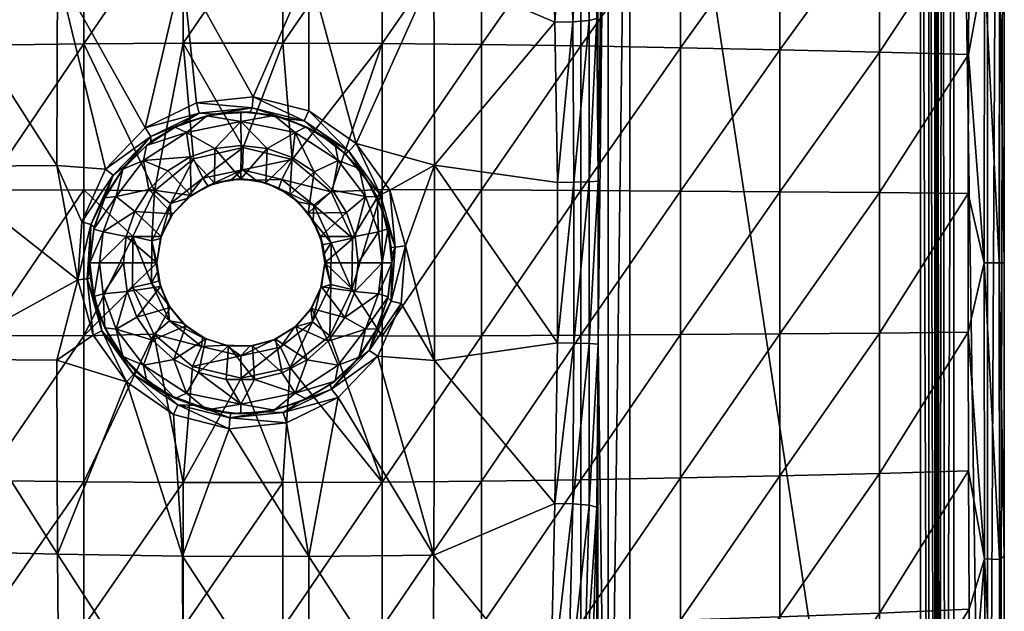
# Model space of a CAD drawing. Header units: inches. Extents: x -455 to 0, y -662 to 38.
# Tile 3 of 5: x -293 to 0, y -416 to -239. Entities that reach past the tile are written whole.
import ezdxf

# ---------------------------------------------------------------- set-up
doc = ezdxf.new("R2010")
doc.units = ezdxf.units.IN
doc.header["$MEASUREMENT"] = 0
doc.layers.add('Layer 1', color=7, linetype='Continuous')

# ---------------------------------------------------------------- blocks, each defined once
blk = doc.blocks.new('Tsunami 70')
at = {"color": 9, "true_color": 0xc0c0c0}
mesh = blk.add_polyface(dxfattribs=at)
corners = [(0, -137.41, -26.26), (0, 33.19, -126.67), (0, -224.3, -36.24), (0, -311.84, -39.59), (-9.96, -126.6, -17.36), (-37.22, -165.95, -33.97), (-37.22, -124.86, -26.57), (-10.29, -167.47, -23.44), (-37.22, -207.39, -39.54), (-126.14, -120.68, -52.31), (-96.5, -81.27, -32.12), (-96.5, -121.9, -44.84), (-126.14, -80.05, -38.15), (-96.5, -41.55, -16.99), (-37.22, -84.2, -17.36), (-37.22, -44.06, -6.38), (-9, -45.58, -0.89), (-9.54, -85.94, -9.81), (-66.86, -42.75, -11.94), (-66.86, -82.67, -25.09), (-66.86, -123.32, -36.14), (-66.86, -164.57, -45.03), (-96.5, -163.31, -55.09), (-126.14, -162.21, -63.72), (-66.86, -206.3, -51.73), (-96.5, -205.31, -62.82), (-5.5, -135.76, -18.7), (-4.82, -49.08, -2.06), (-1.38, -135.32, -21.56), (-1.2, -48.42, -4.91), (0, -51.42, -9.79), (-5.9, -223.51, -28.83), (-1.47, -223.29, -31.68)]
mesh.append_faces([[corners[k] for k in face] for face in [(0, 1, 2), (1, 3, 2), (4, 5, 6), (7, 8, 5), (9, 10, 11), (10, 12, 13), (14, 15, 16), (14, 16, 17), (6, 14, 17), (18, 15, 19), (19, 15, 14), (6, 17, 4), (10, 18, 19), (19, 14, 20), (10, 19, 11), (20, 14, 6), (5, 4, 7), (11, 19, 20), (6, 21, 20), (22, 11, 20), (21, 6, 5), (23, 11, 22), (22, 20, 21), (21, 5, 24), (25, 22, 21), (26, 27, 28), (17, 16, 27), (0, 2, 28), (26, 7, 4), (4, 17, 26), (29, 30, 28), (17, 27, 26), (0, 28, 30), (29, 28, 27), (7, 26, 31), (28, 32, 26)]], dxfattribs={"color": 9})
mesh = blk.add_polyface(dxfattribs=at)
corners = [(-5, -656.81, -131.67), (-5, 33.19, -131.67), (-15, 18.19, -131.67), (0, -311.84, -39.59), (0, 33.19, -126.67), (0, -656.81, -126.67), (-37.22, -249.06, -43.26), (-10.66, -249.75, -31.08), (-37.22, -290.88, -45.12), (-37.22, -332.74, -45.12), (-10.73, -291.11, -32.62), (-37.22, -207.39, -39.54), (-10.51, -208.53, -28.02), (-10.29, -167.47, -23.44), (-66.86, -206.3, -51.73), (-37.22, -165.95, -33.97), (-66.86, -248.37, -56.21), (-96.5, -247.73, -68), (-66.86, -290.64, -58.46), (-96.5, -290.42, -70.59), (-66.86, -332.98, -58.46), (-6.02, -311.84, -32.23), (-10.73, -332.49, -32.63), (-5.9, -223.51, -28.83), (-5.5, -135.76, -18.7), (-1.47, -223.29, -31.68), (0, -224.3, -36.24), (-1.51, -311.84, -35.08), (-1.38, -135.32, -21.56), (-20, 18.19, -126.67), (-20, 18.19, -121.67), (-20, -641.81, -126.67), (-25, 13.19, -116.67), (-111.61, -66.81, -116.67), (-25, -636.81, -116.67), (-17.52, -644.28, -130.99), (-18.54, 18.19, -130.21), (-19.33, -642.48, -129.17), (-20.67, 17.52, -119.17), (-20, -641.81, -121.67), (-22.48, -639.33, -117.35), (-22.48, 15.72, -117.35), (-20.67, -641.14, -119.17), (-1.46, 33.19, -130.21), (-1.46, -656.81, -130.21)]
mesh.append_faces([[corners[k] for k in face] for face in [(0, 1, 2), (3, 4, 5), (6, 7, 8), (9, 8, 10), (11, 12, 6), (11, 13, 12), (14, 15, 11), (6, 12, 7), (11, 16, 14), (16, 11, 6), (8, 7, 10), (17, 14, 16), (6, 18, 16), (18, 6, 8), (19, 16, 18), (8, 20, 18), (21, 22, 10), (23, 24, 25), (26, 3, 25), (23, 7, 12), (27, 21, 23), (23, 12, 13), (10, 7, 21), (25, 28, 26), (7, 23, 21), (27, 25, 3), (25, 27, 23), (29, 30, 31), (32, 33, 34), (35, 2, 36), (29, 37, 36), (30, 38, 39), (32, 40, 41), (41, 42, 38), (43, 44, 4), (1, 0, 43)]], dxfattribs={"color": 9})
mesh = blk.add_polyface(dxfattribs=at)
corners = [(-15, -646.81, -131.67), (-5, -656.81, -131.67), (-15, 18.19, -131.67), (-10.51, -414.98, -28.04), (-37.22, -457.66, -33.97), (-37.22, -416.23, -39.54), (-37.22, -332.74, -45.12), (-10.73, -332.49, -32.63), (-37.22, -374.56, -43.26), (-10.73, -291.11, -32.62), (-66.86, -332.98, -58.46), (-37.22, -290.88, -45.12), (-10.66, -373.76, -31.1), (-66.86, -375.25, -56.21), (-66.86, -417.32, -51.73), (-10.28, -456.09, -23.46), (-66.86, -459.04, -45.03), (-96.5, -460.31, -55.09), (0, -399.23, -36.25), (-1.51, -311.84, -35.08), (0, -311.84, -39.59), (-6.02, -311.84, -32.23), (-1.47, -400.24, -31.69), (-5.9, -400.02, -28.84), (-1.38, -488.35, -21.56), (0, -486.28, -26.25), (-5.5, -487.9, -18.69), (-20, 18.19, -121.67), (-20, -641.81, -121.67), (-20, -641.81, -126.67), (-17.52, -644.28, -130.99), (-18.54, 18.19, -130.21), (-19.33, -642.48, -129.17), (-20, 18.19, -126.67), (-22.48, -639.33, -117.35), (-20.67, -641.14, -119.17), (-22.48, 15.72, -117.35), (-25, -636.81, -116.67), (-25, 13.19, -116.67), (-20.67, 17.52, -119.17), (0, 33.19, -126.67), (-1.46, -656.81, -130.21), (0, -656.81, -126.67), (-1.46, 33.19, -130.21)]
mesh.append_faces([[corners[k] for k in face] for face in [(0, 1, 2), (3, 4, 5), (6, 7, 8), (6, 9, 7), (10, 11, 6), (8, 7, 12), (5, 8, 12), (10, 6, 13), (13, 6, 8), (5, 12, 3), (8, 14, 13), (14, 8, 5), (4, 3, 15), (16, 14, 5), (16, 5, 4), (17, 14, 16), (18, 19, 20), (21, 22, 23), (23, 15, 3), (23, 3, 12), (21, 19, 22), (22, 24, 23), (12, 7, 23), (23, 7, 21), (22, 18, 25), (18, 22, 19), (15, 23, 26), (27, 28, 29), (30, 0, 2), (30, 31, 32), (29, 32, 33), (34, 35, 36), (37, 34, 38), (35, 28, 39), (40, 41, 42), (41, 43, 1)]], dxfattribs={"color": 9})
mesh = blk.add_polyface(dxfattribs=at)
corners = [(-126.14, -80.05, -38.15), (-155.77, -79.09, -42.87), (-126.14, -40.52, -21.33), (-126.14, -120.68, -52.31), (-96.5, -81.27, -32.12), (-126.14, -162.21, -63.72), (-155.77, -161.34, -70.48), (-155.77, -119.71, -58.15), (-96.5, -121.9, -44.84), (-96.5, -163.31, -55.09), (-126.14, -204.45, -72.34), (-128.9, -66.81, -66.19), (-123.15, -57.94, -108.41), (-131.01, -59.22, -65.15), (-121.46, -66.81, -108.41), (-125.5, -122.91, -85.48), (-123.02, -180.62, -99.56), (-121.46, -239.05, -108.41), (-111.61, -66.81, -116.67), (-119.93, -56.88, -114.33), (-118.04, -66.81, -114.33), (-113.95, -54.52, -116.67), (-120.99, -287.51, -110.08), (-125.25, -181.61, -94.89), (-130, -182.37, -91.87), (-127.64, -124.31, -80.99), (-132.22, -125.41, -78.05), (-131.18, -68.73, -61.75), (-137.37, -125.76, -77.84), (-135.25, -182.57, -91.78), (-134.98, -69.98, -59.28), (-140.28, -70.55, -58.78), (-132.43, -61.58, -60.4), (-136.43, -64.93, -57.48), (-140.41, -60.64, -56.49), (-137.78, -55.71, -59.46), (-141.22, -67.6, -57.72)]
mesh.append_faces([[corners[k] for k in face] for face in [(0, 1, 2), (3, 0, 4), (3, 5, 6), (7, 0, 3), (5, 3, 8), (5, 9, 10), (11, 12, 13), (14, 12, 11), (14, 15, 16), (14, 16, 17), (14, 11, 15), (18, 19, 20), (12, 14, 20), (12, 20, 19), (21, 19, 18), (20, 14, 22), (15, 23, 16), (24, 25, 26), (25, 11, 27), (26, 28, 29), (28, 30, 31), (11, 25, 15), (30, 26, 27), (24, 26, 29), (15, 25, 23), (23, 25, 24), (28, 26, 30), (26, 25, 27), (32, 33, 27), (33, 30, 27), (13, 32, 11), (32, 27, 11), (34, 32, 35), (30, 33, 36), (35, 32, 13), (34, 33, 32)]], dxfattribs={"color": 9})
mesh = blk.add_polyface(dxfattribs=at)
corners = [(-169.79, -282.69, -112.07), (-133.12, -287.85, -103.89), (-133.92, -240.13, -100.55), (-133.12, -335.69, -103.89), (-126.14, -247.19, -78.1), (-96.5, -205.31, -62.82), (-96.5, -247.73, -68), (-155.77, -290.08, -89.14), (-126.14, -290.23, -80.99), (-155.77, -333.53, -89.14), (-126.14, -204.45, -72.34), (-155.77, -203.76, -79.78), (-126.14, -162.21, -63.72), (-96.5, -163.31, -55.09), (-66.86, -164.57, -45.03), (-66.86, -206.3, -51.73), (-96.5, -290.42, -70.59), (-126.14, -333.38, -80.99), (-155.77, -246.75, -86.01), (-66.86, -248.37, -56.21), (-66.86, -290.64, -58.46), (-96.5, -333.19, -70.59), (-120.99, -287.51, -110.08), (-120.99, -336.01, -110.08), (-118.04, -66.81, -114.33), (-118.04, -556.81, -114.33), (-111.61, -66.81, -116.67), (-121.46, -66.81, -108.41), (-121.46, -239.05, -108.41), (-123.74, -239.61, -103.63), (-128.29, -287.81, -103.74), (-123.71, -287.67, -106.08), (-128.6, -240.03, -100.57), (-123.71, -335.86, -106.08), (-128.29, -335.73, -103.74), (-123.02, -180.62, -99.56), (-125.25, -181.61, -94.89), (-130, -182.37, -91.87), (-135.25, -182.57, -91.78)]
mesh.append_faces([[corners[k] for k in face] for face in [(0, 1, 2), (3, 1, 0), (4, 5, 6), (7, 8, 9), (10, 11, 12), (10, 13, 5), (5, 14, 15), (8, 4, 6), (5, 15, 6), (4, 10, 5), (8, 16, 17), (18, 10, 4), (16, 6, 19), (18, 11, 10), (8, 6, 16), (7, 4, 8), (20, 21, 16), (7, 18, 4), (22, 23, 24), (24, 25, 26), (27, 28, 22), (29, 30, 31), (29, 32, 30), (32, 1, 30), (29, 31, 28), (1, 32, 2), (28, 31, 22), (22, 31, 33), (30, 1, 3), (31, 30, 34), (35, 36, 29), (32, 37, 2), (36, 37, 32), (35, 29, 28), (2, 37, 38), (36, 32, 29)]], dxfattribs={"color": 9})
mesh = blk.add_polyface(dxfattribs=at)
corners = [(-96.5, -333.19, -70.59), (-126.14, -333.38, -80.99), (-96.5, -290.42, -70.59), (-96.5, -375.88, -68), (-96.5, -418.31, -62.82), (-126.14, -419.17, -72.34), (-126.14, -376.43, -78.1), (-66.86, -332.98, -58.46), (-155.77, -333.53, -89.14), (-126.14, -290.23, -80.99), (-66.86, -290.64, -58.46), (-155.77, -376.87, -86.01), (-66.86, -375.25, -56.21), (-155.77, -419.86, -79.78), (-126.14, -461.41, -63.72), (-96.5, -460.31, -55.09), (-66.86, -417.32, -51.73), (-155.77, -462.28, -70.48), (-111.61, -66.81, -116.67), (-111.61, -556.81, -116.67), (-25, -636.81, -116.67), (-121.46, -384.56, -108.41), (-121.46, -556.81, -108.41), (-120.99, -336.01, -110.08), (-118.04, -556.81, -114.33), (-118.04, -66.81, -114.33), (-125.26, -442.33, -94.83), (-123.74, -384.01, -103.63), (-135.26, -441.35, -91.72), (-128.6, -383.59, -100.57), (-133.92, -383.49, -100.55), (-123.03, -443.31, -99.49), (-130.01, -441.57, -91.81), (-128.29, -287.81, -103.74), (-133.12, -335.69, -103.89), (-128.29, -335.73, -103.74), (-123.71, -335.86, -106.08), (-120.99, -287.51, -110.08), (-123.71, -287.67, -106.08)]
mesh.append_faces([[corners[k] for k in face] for face in [(0, 1, 2), (3, 4, 5), (6, 1, 0), (7, 3, 0), (6, 3, 5), (8, 9, 1), (0, 10, 7), (0, 3, 6), (1, 6, 11), (3, 7, 12), (5, 13, 6), (3, 12, 4), (14, 4, 15), (4, 12, 16), (17, 5, 14), (4, 16, 15), (5, 4, 14), (18, 19, 20), (21, 22, 23), (18, 24, 19), (23, 24, 25), (26, 21, 27), (28, 29, 30), (21, 26, 31), (32, 27, 29), (28, 32, 29), (32, 26, 27), (33, 34, 35), (29, 35, 30), (27, 36, 29), (27, 21, 23), (27, 23, 36), (37, 36, 23), (35, 34, 30), (36, 35, 29), (36, 38, 35)]], dxfattribs={"color": 9})
mesh = blk.add_polyface(dxfattribs=at)
corners = [(-264.62, -292.01, -128.74), (-256.51, -281.34, -128.74), (-262.64, -283.91, -121.67), (-254.94, -289.91, -131.67), (-261.91, -282.84, -116.2), (-267.69, -291.58, -115.32), (-255.57, -276.81, -121.67), (-268, -292.46, -121.67), (-354.82, -227.14, -77.05), (-318.73, -225.91, -91.28), (-354.14, -171.26, -69.18), (-244.87, -224.4, -108.86), (-281.64, -167.91, -91.64), (-282.1, -224.96, -102.21), (-318.13, -169.36, -81.9), (-282.33, -282.77, -107.51), (-319.02, -283.1, -95.99), (-256, -271.61, -112.38), (-267.85, -283.93, -110.9), (-274.84, -299.62, -109.89), (-274.28, -203.53, -79.82), (-303.89, -204.15, -71.78), (-274.28, -161.04, -70.49), (-333.51, -204.98, -61.26), (-303.89, -161.84, -63.19), (-244.66, -160.57, -75.1), (-333.51, -162.89, -53.65), (-303.89, -290.17, -80.41), (-274.28, -246.6, -86.06), (-274.28, -290.03, -89.19), (-244.66, -203.16, -84.89), (-303.89, -247, -77.53), (-333.51, -247.53, -66.37), (-253.25, -290.33, -93.51), (-333.51, -290.35, -68.92), (-254.33, -274.18, -114.05), (-265.53, -285.67, -112.63)]
mesh.append_faces([[corners[k] for k in face] for face in [(0, 1, 2), (1, 0, 3), (4, 5, 2), (2, 6, 4), (2, 5, 7), (8, 9, 10), (11, 12, 13), (13, 14, 9), (15, 9, 16), (17, 11, 13), (14, 10, 9), (13, 18, 17), (19, 18, 15), (13, 12, 14), (18, 13, 15), (9, 8, 16), (15, 13, 9), (20, 21, 22), (21, 23, 24), (20, 22, 25), (24, 22, 21), (24, 23, 26), (27, 28, 29), (30, 28, 20), (21, 31, 32), (20, 31, 21), (21, 32, 23), (28, 31, 20), (33, 29, 28), (31, 27, 34), (31, 28, 27), (32, 31, 34), (35, 18, 36), (36, 4, 35), (35, 17, 18), (4, 36, 5)]], dxfattribs={"color": 9})
mesh = blk.add_polyface(dxfattribs=at)
corners = [(-190.38, -292.01, -128.74), (-192.27, -283.66, -121.67), (-198.49, -281.34, -128.74), (-199.42, -276.55, -121.67), (-186.46, -302.57, -128.74), (-186.89, -292.17, -121.67), (-200.18, -290.15, -131.67), (-196.02, -296.78, -131.67), (-189.71, -287.43, -119.51), (-196.33, -279.35, -119.79), (-185.07, -296.85, -119.24), (-204.8, -272.98, -120.01), (-193.13, -276.22, -114.8), (-183.13, -290.19, -114.38), (-169.79, -282.69, -112.07), (-169.95, -224.72, -106.53), (-207.28, -166.93, -98.82), (-207.21, -224.32, -110.29), (-178.47, -306.78, -114.12), (-133.92, -240.13, -100.55), (-135.25, -182.57, -91.78), (-170.27, -167.54, -95.49), (-207.41, -297.02, -131.67), (-155.77, -203.76, -79.78), (-155.77, -246.75, -86.01), (-185.4, -246.45, -91.21), (-185.4, -203.29, -84.67), (-155.77, -161.34, -70.48), (-215.03, -246.32, -93.18), (-185.4, -289.98, -94.49), (-200.55, -290.69, -96.01), (-155.77, -290.08, -89.14), (-212.16, -280.98, -96.07), (-194.24, -304.45, -95.84), (-195.33, -278.54, -116.43), (-185.91, -291.58, -116.04), (-207.26, -266.55, -115.04)]
mesh.append_faces([[corners[k] for k in face] for face in [(0, 1, 2), (3, 2, 1), (0, 4, 5), (2, 6, 0), (7, 0, 6), (0, 5, 1), (8, 9, 1), (5, 8, 1), (8, 5, 10), (1, 9, 3), (3, 9, 11), (12, 13, 14), (15, 16, 17), (14, 15, 12), (18, 14, 13), (12, 15, 17), (15, 19, 20), (21, 15, 20), (15, 14, 19), (22, 7, 6), (23, 24, 25), (26, 27, 23), (25, 28, 26), (25, 29, 30), (25, 26, 23), (31, 29, 24), (25, 30, 32), (29, 25, 24), (29, 33, 30), (9, 34, 11), (12, 34, 35), (8, 35, 34), (12, 35, 13), (10, 35, 8), (34, 12, 36), (34, 9, 8)]], dxfattribs={"color": 9})
mesh = blk.add_polyface(dxfattribs=at)
corners = [(-227.5, -269.74, -128.74), (-237.6, -268, -121.67), (-243.68, -272.97, -128.74), (-227.5, -266.81, -121.67), (-211.32, -272.97, -128.74), (-217.57, -267.94, -121.67), (-247.11, -271.42, -121.67), (-245.16, -270.42, -118.28), (-235.21, -267.5, -119.12), (-224.71, -266.91, -119.73), (-214.32, -268.8, -120), (-208.05, -271.25, -121.67), (-193.13, -276.22, -114.8), (-207.21, -224.32, -110.29), (-207.26, -266.55, -115.04), (-244.87, -224.4, -108.86), (-223.79, -262.35, -114.77), (-244.64, -167.05, -97.55), (-240.7, -264.12, -113.82), (-256, -271.61, -112.38), (-244.66, -246.37, -91.45), (-215.03, -203.08, -86.53), (-215.03, -246.32, -93.18), (-185.4, -246.45, -91.21), (-212.16, -280.98, -96.07), (-185.4, -203.29, -84.67), (-226.85, -277.41, -95.67), (-274.28, -246.6, -86.06), (-253.25, -290.33, -93.51), (-244.66, -203.16, -84.89), (-241.56, -280.8, -94.69), (-224.08, -265.61, -116.37), (-239.94, -267.23, -115.44), (-208.59, -269.53, -116.64)]
mesh.append_faces([[corners[k] for k in face] for face in [(0, 1, 2), (3, 1, 0), (4, 5, 0), (3, 0, 5), (6, 1, 7), (8, 3, 9), (3, 8, 1), (5, 10, 9), (10, 5, 11), (3, 5, 9), (8, 7, 1), (12, 13, 14), (15, 16, 13), (15, 13, 17), (13, 16, 14), (15, 18, 16), (15, 19, 18), (20, 21, 22), (23, 24, 22), (25, 22, 21), (26, 20, 22), (27, 20, 28), (21, 20, 29), (26, 22, 24), (30, 20, 26), (20, 27, 29), (31, 8, 9), (32, 8, 31), (33, 31, 10), (31, 18, 32), (9, 10, 31), (33, 14, 16), (16, 31, 33), (31, 16, 18), (32, 18, 19), (8, 32, 7)]], dxfattribs={"color": 9})
mesh = blk.add_polyface(dxfattribs=at)
corners = [(-243.68, -272.97, -128.74), (-237.6, -268, -121.67), (-247.11, -271.42, -121.67), (-235.25, -277.72, -131.67), (-242.62, -280.26, -131.67), (-255.57, -276.81, -121.67), (-262.64, -283.91, -121.67), (-256.51, -281.34, -128.74), (-208.05, -271.25, -121.67), (-211.32, -272.97, -128.74), (-198.49, -281.34, -128.74), (-227.5, -269.74, -128.74), (-227.39, -276.84, -131.67), (-219.63, -277.75, -131.67), (-199.42, -276.55, -121.67), (-217.57, -267.94, -121.67), (-212.25, -280.41, -131.67), (-205.64, -284.65, -131.67), (-249.28, -284.36, -131.67), (-226.85, -277.41, -95.67), (-212.16, -280.98, -96.07), (-226.97, -284.09, -98.8), (-238.8, -286.62, -97.93), (-241.56, -280.8, -94.69), (-254.33, -275.7, -117.22), (-245.16, -270.42, -118.28), (-204.8, -272.98, -120.01), (-214.32, -268.8, -120), (-261.91, -282.84, -116.2), (-227.5, -286.81, -131.67), (-235.39, -288.11, -131.67), (-220.01, -288.01, -131.67), (-244.66, -246.37, -91.45), (-253.25, -290.33, -93.51), (-254.33, -274.18, -114.05), (-208.59, -269.53, -116.64), (-195.33, -278.54, -116.43), (-207.26, -266.55, -115.04), (-239.94, -267.23, -115.44), (-256, -271.61, -112.38)]
mesh.append_faces([[corners[k] for k in face] for face in [(0, 1, 2), (3, 0, 4), (2, 5, 0), (5, 6, 7), (5, 7, 0), (8, 9, 10), (11, 12, 13), (10, 14, 8), (9, 8, 15), (9, 16, 17), (10, 9, 17), (16, 9, 13), (9, 11, 13), (3, 12, 11), (11, 0, 3), (7, 18, 4), (0, 7, 4), (19, 20, 21), (19, 22, 23), (24, 2, 25), (2, 24, 5), (26, 8, 14), (26, 27, 8), (28, 5, 24), (3, 29, 12), (30, 3, 4), (29, 13, 12), (31, 16, 13), (32, 23, 33), (25, 34, 24), (35, 26, 36), (36, 37, 35), (25, 38, 34), (34, 28, 24), (26, 35, 27), (39, 34, 38)]], dxfattribs={"color": 9})
mesh = blk.add_polyface(dxfattribs=at)
corners = [(-249.28, -284.36, -131.67), (-256.51, -281.34, -128.74), (-254.94, -289.91, -131.67), (-226.97, -284.09, -98.8), (-237.29, -288.85, -104.72), (-238.8, -286.62, -97.93), (-253.25, -290.33, -93.51), (-254.02, -305.29, -96.15), (-259.72, -303.99, -92.71), (-248.49, -294.15, -96.88), (-241.56, -280.8, -94.69), (-254.13, -317.82, -96.13), (-251.4, -304.52, -102.62), (-259.83, -319.17, -92.69), (-252.5, -311.81, -102.41), (-252.36, -314.47, -102.43), (-248.42, -298.12, -103.13), (-243.6, -292.69, -103.9), (-252.5, -311.81, -131.67), (-251.2, -303.92, -131.67), (-247.79, -297.22, -131.67), (-259.09, -296.5, -131.67), (-227.5, -286.81, -131.67), (-235.25, -277.72, -131.67), (-235.39, -288.11, -131.67), (-242.29, -291.72, -131.67), (-242.62, -280.26, -131.67), (-261.69, -303.93, -131.67), (-230.24, -286.95, -105.42)]
mesh.append_faces([[corners[k] for k in face] for face in [(0, 1, 2), (3, 4, 5), (6, 7, 8), (9, 10, 5), (6, 9, 7), (9, 6, 10), (8, 7, 11), (12, 7, 9), (8, 11, 13), (7, 12, 14), (14, 15, 7), (15, 11, 7), (9, 16, 12), (9, 17, 16), (5, 4, 17), (9, 5, 17), (18, 15, 14), (19, 20, 21), (22, 23, 24), (0, 2, 25), (20, 2, 21), (24, 26, 25), (18, 19, 27), (19, 21, 27), (25, 2, 20), (25, 26, 0), (4, 24, 25), (24, 4, 28), (20, 17, 25), (4, 25, 17), (20, 19, 16), (16, 17, 20), (12, 19, 18), (19, 12, 16), (12, 18, 14)]], dxfattribs={"color": 9})
mesh = blk.add_polyface(dxfattribs=at)
corners = [(-198.49, -281.34, -128.74), (-205.64, -284.65, -131.67), (-200.18, -290.15, -131.67), (-226.97, -284.09, -98.8), (-238.8, -286.62, -97.93), (-226.85, -277.41, -95.67), (-200.55, -290.69, -96.01), (-215.24, -286.93, -99.19), (-212.16, -280.98, -96.07), (-205.79, -294.66, -99.18), (-216.15, -289.55, -106.06), (-200.54, -305.86, -99.06), (-205.94, -299.26, -105.93), (-203.08, -306.46, -105.79), (-230.24, -286.95, -105.42), (-237.29, -288.85, -104.72), (-223.03, -287.22, -105.88), (-210.37, -293.6, -106.05), (-203.44, -318.94, -131.67), (-202.5, -311.81, -131.67), (-202.5, -311.81, -105.76), (-219.63, -277.75, -131.67), (-227.5, -286.81, -131.67), (-220.01, -288.01, -131.67), (-207.41, -297.02, -131.67), (-212.92, -291.52, -131.67), (-212.25, -280.41, -131.67), (-203.8, -303.92, -131.67), (-196.02, -296.78, -131.67), (-235.39, -288.11, -131.67), (-202.64, -309.12, -105.77), (-200.66, -318.27, -99.06)]
mesh.append_faces([[corners[k] for k in face] for face in [(0, 1, 2), (3, 4, 5), (6, 7, 8), (3, 8, 7), (9, 7, 6), (10, 7, 9), (11, 12, 9), (11, 13, 12), (3, 14, 15), (3, 16, 14), (7, 10, 16), (3, 7, 16), (9, 17, 10), (17, 9, 12), (18, 19, 20), (21, 22, 23), (2, 1, 24), (25, 26, 23), (25, 1, 26), (27, 28, 24), (24, 1, 25), (22, 29, 14), (22, 14, 16), (16, 10, 23), (23, 22, 16), (25, 10, 17), (10, 25, 23), (12, 24, 17), (25, 17, 24), (12, 13, 27), (27, 24, 12), (27, 30, 19), (30, 27, 13), (30, 20, 19), (31, 20, 30), (11, 30, 13)]], dxfattribs={"color": 9})
mesh = blk.add_polyface(dxfattribs=at)
corners = [(-261.58, -347.25, -111.72), (-268.92, -332.09, -112.14), (-271.49, -333.32, -110.39), (-273.34, -316.53, -111.46), (-276.1, -316.84, -109.7), (-269.96, -326.67, -114.97), (-272.27, -316.37, -114.56), (-265.51, -335.97, -115.7), (-355.14, -340.09, -80.99), (-319.02, -340.51, -95.99), (-355.14, -283.53, -80.99), (-282.1, -398.65, -102.21), (-282.33, -340.84, -107.51), (-318.73, -397.71, -91.28), (-369.62, -312.36, -74.62), (-369.4, -367.18, -72.9), (-253.45, -333.03, -93.48), (-274.28, -377.01, -86.06), (-274.28, -333.58, -89.19), (-363.12, -375.45, -53.09), (-333.51, -333.27, -68.92), (-333.51, -376.09, -66.37), (-333.51, -290.35, -68.92), (-363.12, -333.05, -55.26), (-303.89, -376.62, -77.53), (-303.89, -333.45, -80.41), (-274.28, -290.03, -89.19), (-392.73, -374.74, -38.21), (-303.89, -290.17, -80.41), (-272.5, -311.81, -121.67), (-271.3, -321.83, -121.67), (-268, -331.16, -121.67), (-262.64, -339.71, -121.67), (-268.54, -321.04, -128.74), (-264.62, -331.61, -128.74), (-269.57, -311.81, -128.74), (-272.44, -314.09, -114.53), (-375.33, -345.31, -73.09)]
mesh.append_faces([[corners[k] for k in face] for face in [(0, 1, 2), (1, 3, 2), (3, 4, 2), (5, 6, 3), (5, 1, 7), (1, 5, 3), (8, 9, 10), (9, 11, 12), (12, 11, 0), (9, 12, 4), (4, 12, 2), (2, 12, 0), (9, 8, 13), (8, 14, 15), (16, 17, 18), (19, 20, 21), (22, 20, 23), (18, 24, 25), (18, 25, 26), (27, 23, 19), (20, 28, 25), (20, 25, 21), (23, 20, 19), (21, 25, 24), (29, 6, 30), (5, 30, 6), (30, 5, 31), (7, 32, 31), (31, 5, 7), (33, 31, 34), (31, 33, 30), (30, 35, 29), (33, 35, 30), (34, 31, 32), (3, 6, 36), (15, 14, 37)]], dxfattribs={"color": 9})
mesh = blk.add_polyface(dxfattribs=at)
corners = [(-259.09, -296.5, -131.67), (-254.94, -289.91, -131.67), (-264.62, -292.01, -128.74), (-268.54, -302.57, -128.74), (-272.5, -311.81, -121.67), (-269.57, -311.81, -128.74), (-271.3, -301.79, -121.67), (-268, -292.46, -121.67), (-262.5, -311.81, -131.67), (-261.69, -303.93, -131.67), (-262.64, -283.91, -121.67), (-271.22, -301.23, -114.76), (-267.69, -291.58, -115.32), (-272.5, -311.81, -114.52), (-274.84, -299.62, -109.89), (-282.33, -282.77, -107.51), (-276.1, -316.84, -109.7), (-319.02, -283.1, -95.99), (-355.14, -283.53, -80.99), (-319.02, -340.51, -95.99), (-261.42, -320.35, -131.67), (-252.5, -311.81, -131.67), (-274.28, -290.03, -89.19), (-303.89, -333.45, -80.41), (-303.89, -290.17, -80.41), (-253.25, -290.33, -93.51), (-259.72, -303.99, -92.71), (-274.28, -333.58, -89.19), (-333.51, -290.35, -68.92), (-333.51, -333.27, -68.92), (-272.44, -314.09, -114.53), (-272.27, -316.37, -114.56), (-268.54, -321.04, -128.74), (-272.15, -300.38, -111.65), (-265.53, -285.67, -112.63), (-273.34, -316.53, -111.46), (-267.85, -283.93, -110.9)]
mesh.append_faces([[corners[k] for k in face] for face in [(0, 1, 2), (3, 4, 5), (4, 3, 6), (2, 7, 6), (5, 8, 9), (7, 2, 10), (3, 2, 6), (3, 9, 0), (2, 3, 0), (3, 5, 9), (11, 7, 12), (6, 11, 13), (11, 6, 7), (4, 6, 13), (14, 15, 16), (15, 17, 16), (17, 18, 19), (17, 19, 16), (20, 21, 8), (21, 9, 8), (22, 23, 24), (25, 26, 22), (26, 27, 22), (28, 24, 29), (30, 4, 13), (31, 4, 30), (5, 32, 8), (33, 12, 34), (16, 33, 14), (13, 33, 35), (35, 33, 16), (33, 13, 11), (35, 30, 13), (34, 36, 14), (14, 33, 34), (33, 11, 12)]], dxfattribs={"color": 9})
mesh = blk.add_polyface(dxfattribs=at)
corners = [(-183.72, -322.24, -119.14), (-182.7, -323.2, -115.87), (-182.5, -311.81, -119.05), (-189.3, -337.9, -116.2), (-187.28, -331.95, -119.35), (-179.71, -323.93, -114.19), (-178.47, -306.78, -114.12), (-186.66, -339.61, -114.55), (-193.14, -340.87, -119.65), (-203.63, -319.16, -105.84), (-203.44, -318.94, -131.67), (-202.5, -311.81, -105.76), (-206.45, -325.45, -131.67), (-133.12, -335.69, -103.89), (-169.79, -282.69, -112.07), (-169.79, -340.93, -112.07), (-202.5, -311.81, -131.67), (-193.58, -320.35, -131.67), (-196.56, -328.12, -131.67), (-201.45, -335.14, -131.67), (-155.77, -333.53, -89.14), (-185.4, -333.63, -94.49), (-155.77, -290.08, -89.14), (-201.03, -333.54, -96.01), (-194.38, -319.8, -95.84), (-183.55, -321.89, -121.67), (-186.89, -331.45, -121.67), (-192.27, -339.96, -121.67), (-182.5, -311.81, -121.67), (-200.66, -318.27, -99.06), (-206.1, -329.35, -99.18), (-190.38, -331.61, -128.74), (-186.46, -321.04, -128.74), (-198.49, -342.27, -128.74), (-185.43, -311.81, -128.74)]
mesh.append_faces([[corners[k] for k in face] for face in [(0, 1, 2), (3, 1, 4), (1, 5, 6), (3, 7, 5), (8, 3, 4), (5, 1, 3), (1, 0, 4), (9, 10, 11), (10, 9, 12), (13, 14, 15), (15, 5, 7), (6, 5, 15), (16, 10, 17), (18, 17, 10), (12, 19, 18), (12, 18, 10), (20, 21, 22), (21, 23, 24), (0, 2, 25), (26, 27, 4), (0, 26, 4), (28, 25, 2), (25, 26, 0), (29, 9, 11), (30, 29, 23), (30, 9, 29), (23, 29, 24), (31, 26, 25), (27, 26, 31), (31, 25, 32), (31, 32, 18), (25, 28, 32), (31, 18, 19), (33, 31, 19), (32, 17, 18), (32, 34, 17)]], dxfattribs={"color": 9})
mesh = blk.add_polyface(dxfattribs=at)
corners = [(-182.73, -307.25, -119.07), (-182.56, -309.53, -119.06), (-181.52, -307.1, -115.8), (-182.5, -311.81, -119.05), (-182.7, -323.2, -115.87), (-178.47, -306.78, -114.12), (-193.45, -304, -131.67), (-192.5, -311.81, -131.67), (-186.46, -302.57, -128.74), (-185.43, -311.81, -128.74), (-183.55, -301.72, -121.67), (-190.38, -292.01, -128.74), (-182.5, -311.81, -121.67), (-196.02, -296.78, -131.67), (-186.89, -292.17, -121.67), (-205.79, -294.66, -99.18), (-200.55, -290.69, -96.01), (-194.24, -304.45, -95.84), (-200.54, -305.86, -99.06), (-185.07, -296.85, -119.24), (-169.79, -282.69, -112.07), (-169.79, -340.93, -112.07), (-202.5, -311.81, -131.67), (-193.58, -320.35, -131.67), (-203.8, -303.92, -131.67), (-185.4, -289.98, -94.49), (-194.38, -319.8, -95.84), (-185.4, -333.63, -94.49), (-155.77, -290.08, -89.14), (-200.66, -318.27, -99.06), (-202.64, -309.12, -105.77), (-186.46, -321.04, -128.74), (-183.13, -290.19, -114.38), (-185.91, -291.58, -116.04)]
mesh.append_faces([[corners[k] for k in face] for face in [(0, 1, 2), (1, 3, 2), (2, 3, 4), (4, 5, 2), (6, 7, 8), (9, 10, 8), (6, 8, 11), (9, 8, 7), (9, 12, 10), (13, 6, 11), (8, 10, 14), (15, 16, 17), (18, 15, 17), (12, 3, 1), (10, 12, 0), (12, 1, 0), (14, 10, 19), (19, 10, 0), (20, 5, 21), (22, 7, 6), (22, 23, 7), (24, 6, 13), (6, 24, 22), (17, 25, 26), (27, 26, 25), (25, 28, 27), (26, 18, 17), (29, 18, 26), (30, 18, 29), (23, 9, 7), (9, 31, 12), (5, 32, 2), (0, 2, 19), (33, 2, 32), (33, 19, 2)]], dxfattribs={"color": 9})
mesh = blk.add_polyface(dxfattribs=at)
corners = [(-268.92, -332.09, -112.14), (-261.58, -347.25, -111.72), (-259.49, -345.12, -113.43), (-265.51, -335.97, -115.7), (-258.85, -344.04, -116.65), (-252.36, -314.47, -102.43), (-251.92, -317.15, -102.52), (-254.13, -317.82, -96.13), (-244.79, -329.81, -103.74), (-249.24, -324.1, -103.02), (-248.51, -325.13, -131.67), (-251.41, -318.85, -131.67), (-238.93, -334.03, -104.55), (-243.87, -330.54, -131.67), (-252.5, -311.81, -131.67), (-253.79, -334.85, -131.67), (-258.51, -328.03, -131.67), (-237.94, -334.43, -131.67), (-247.42, -340.58, -131.67), (-261.42, -320.35, -131.67), (-274.28, -333.58, -89.19), (-259.72, -303.99, -92.71), (-259.83, -319.17, -92.69), (-253.45, -333.03, -93.48), (-262.64, -339.71, -121.67), (-248.8, -329.08, -96.84), (-239.26, -336.77, -97.89), (-241.88, -342.65, -94.66), (-264.62, -331.61, -128.74), (-256.51, -342.27, -128.74), (-268.54, -321.04, -128.74), (-262.5, -311.81, -131.67)]
mesh.append_faces([[corners[k] for k in face] for face in [(0, 1, 2), (2, 3, 0), (2, 4, 3), (5, 6, 7), (8, 9, 10), (6, 5, 11), (11, 9, 6), (10, 9, 11), (12, 8, 13), (10, 13, 8), (11, 5, 14), (15, 13, 10), (15, 10, 16), (17, 13, 18), (11, 19, 16), (13, 15, 18), (11, 16, 10), (14, 19, 11), (20, 21, 22), (22, 23, 20), (3, 4, 24), (8, 25, 9), (25, 23, 22), (7, 25, 22), (7, 6, 9), (9, 25, 7), (23, 26, 27), (25, 8, 12), (25, 26, 23), (15, 28, 29), (30, 19, 31), (30, 28, 19), (24, 29, 28), (16, 19, 28), (16, 28, 15), (29, 18, 15)]], dxfattribs={"color": 9})
mesh = blk.add_polyface(dxfattribs=at)
corners = [(0, -399.23, -36.25), (0, -656.81, -126.67), (0, -486.28, -26.25), (0, -311.84, -39.59), (-96.5, -460.31, -55.09), (-96.5, -501.71, -44.84), (-126.14, -502.93, -52.31), (-37.22, -498.76, -26.57), (-37.22, -457.66, -33.97), (-10.28, -456.09, -23.46), (-66.86, -580.87, -11.94), (-37.22, -539.42, -17.36), (-37.22, -579.56, -6.38), (-9.96, -497.06, -17.38), (-66.86, -459.04, -45.03), (-66.86, -500.3, -36.14), (-9.53, -537.67, -9.86), (-96.5, -542.35, -32.12), (-126.14, -543.56, -38.15), (-66.86, -540.95, -25.09), (-9, -578.01, -0.89), (-96.5, -582.06, -16.99), (-126.14, -583.1, -21.33), (-1.2, -575.32, -4.88), (-4.82, -574.66, -2.03), (-5.5, -487.9, -18.69), (-1.38, -488.35, -21.56), (-5.9, -400.02, -28.84), (0, -572.18, -9.8), (-1.47, -400.24, -31.69), (-113.95, -569.1, -116.67), (-111.61, -556.81, -116.67), (-118.04, -556.81, -114.33)]
mesh.append_faces([[corners[k] for k in face] for face in [(0, 1, 2), (0, 3, 1), (4, 5, 6), (7, 8, 9), (10, 11, 12), (11, 7, 13), (7, 9, 13), (14, 8, 15), (4, 14, 5), (15, 8, 7), (11, 13, 16), (17, 18, 5), (5, 14, 15), (19, 15, 7), (17, 5, 15), (18, 6, 5), (19, 7, 11), (12, 16, 20), (17, 19, 21), (17, 15, 19), (10, 21, 19), (18, 17, 22), (21, 22, 17), (12, 11, 16), (10, 19, 11), (23, 24, 25), (26, 23, 25), (27, 26, 25), (25, 16, 13), (13, 9, 25), (16, 24, 20), (26, 2, 28), (2, 26, 29), (16, 25, 24), (28, 23, 26), (30, 31, 32)]], dxfattribs={"color": 9})
mesh = blk.add_polyface(dxfattribs=at)
corners = [(-224.02, -336.56, -131.67), (-224.84, -336.67, -105.79), (-231.17, -336.49, -131.67), (-238.93, -334.03, -104.55), (-237.94, -334.43, -131.67), (-231.94, -336.37, -105.28), (-211.16, -330.76, -131.67), (-211.47, -330.94, -106.03), (-217.14, -334.52, -131.67), (-217.65, -334.76, -106.01), (-206.45, -325.45, -131.67), (-203.63, -319.16, -105.84), (-206.62, -325.54, -105.93), (-243.87, -330.54, -131.67), (-215.2, -344.57, -131.67), (-207.74, -340.67, -131.67), (-240.07, -344.44, -131.67), (-201.45, -335.14, -131.67), (-223.44, -346.52, -131.67), (-231.86, -346.52, -131.67), (-247.42, -340.58, -131.67), (-227.39, -346.21, -95.65), (-227.47, -339.53, -98.77), (-215.68, -336.89, -99.18), (-212.81, -342.96, -96.07), (-206.1, -329.35, -99.18), (-241.88, -342.65, -94.66), (-239.26, -336.77, -97.89), (-201.03, -333.54, -96.01), (-248.8, -329.08, -96.84)]
mesh.append_faces([[corners[k] for k in face] for face in [(0, 1, 2), (3, 4, 5), (6, 7, 8), (9, 0, 8), (10, 11, 12), (12, 6, 10), (7, 6, 12), (8, 7, 9), (0, 9, 1), (2, 1, 5), (4, 3, 13), (4, 2, 5), (14, 15, 8), (16, 2, 4), (17, 10, 6), (15, 17, 6), (8, 15, 6), (0, 14, 8), (2, 18, 0), (2, 16, 19), (4, 20, 16), (21, 22, 23), (24, 23, 25), (22, 26, 27), (23, 22, 9), (24, 25, 28), (21, 23, 24), (11, 25, 12), (25, 7, 12), (23, 9, 7), (25, 23, 7), (22, 1, 9), (22, 5, 1), (27, 3, 5), (22, 27, 5), (27, 29, 3)]], dxfattribs={"color": 9})
mesh = blk.add_polyface(dxfattribs=at)
corners = [(-318.73, -397.71, -91.28), (-318.13, -454.26, -81.9), (-281.64, -455.7, -91.64), (-354.82, -396.48, -77.05), (-354.14, -452.36, -69.18), (-353.09, -507.39, -57.42), (-367.7, -475.33, -59.34), (-355.14, -340.09, -80.99), (-282.1, -398.65, -102.21), (-244.64, -456.56, -97.55), (-369.4, -367.18, -72.9), (-319.02, -340.51, -95.99), (-368.75, -421.52, -67.81), (-280.96, -511.49, -75.88), (-317.21, -509.72, -67.9), (-333.51, -418.64, -61.26), (-303.89, -376.62, -77.53), (-303.89, -419.47, -71.78), (-363.12, -417.64, -48.76), (-333.51, -376.09, -66.37), (-274.28, -377.01, -86.06), (-274.28, -333.58, -89.19), (-274.28, -420.09, -79.82), (-333.51, -460.72, -53.65), (-363.12, -459.45, -42.29), (-392.73, -416.51, -34.75), (-363.12, -375.45, -53.09), (-303.89, -461.78, -63.19), (-274.28, -462.57, -70.49), (-392.73, -458.02, -29.57), (-303.89, -503.35, -51.82), (-333.51, -502.17, -43.56), (-363.12, -500.75, -33.72), (-373.32, -475.42, -58.82), (-374.41, -483.45, -56.44), (-374.66, -410.74, -68.32)]
mesh.append_faces([[corners[k] for k in face] for face in [(0, 1, 2), (3, 4, 1), (5, 4, 6), (0, 7, 3), (8, 2, 9), (2, 8, 0), (10, 3, 7), (0, 8, 11), (0, 3, 1), (3, 10, 12), (1, 13, 2), (12, 4, 3), (1, 4, 14), (4, 12, 6), (15, 16, 17), (18, 19, 15), (20, 16, 21), (22, 17, 20), (15, 23, 24), (25, 26, 18), (20, 17, 16), (19, 16, 15), (26, 19, 18), (27, 22, 28), (23, 17, 27), (29, 18, 24), (22, 27, 17), (17, 23, 15), (18, 15, 24), (27, 28, 30), (27, 31, 23), (24, 23, 32), (33, 34, 6), (12, 10, 35), (12, 33, 6), (35, 33, 12)]], dxfattribs={"color": 9})
mesh = blk.add_polyface(dxfattribs=at)
corners = [(-230.48, -356.69, -119.44), (-230.78, -358.01, -116.05), (-220.03, -356.18, -119.89), (-240.46, -354.27, -118.65), (-246.25, -354.1, -114.89), (-214.91, -356.39, -116.6), (-213.94, -359.52, -115.01), (-247.53, -356.97, -113.24), (-230.97, -361.25, -114.45), (-198.54, -351.98, -114.94), (-261.58, -347.25, -111.72), (-244.87, -399.22, -108.86), (-282.1, -398.65, -102.21), (-207.21, -399.3, -110.29), (-244.64, -456.56, -97.55), (-207.28, -456.69, -98.82), (-212.81, -342.96, -96.07), (-215.03, -377.3, -93.18), (-227.39, -346.21, -95.65), (-244.66, -377.25, -91.45), (-274.28, -377.01, -86.06), (-274.28, -420.09, -79.82), (-241.88, -342.65, -94.66), (-253.45, -333.03, -93.48), (-215.03, -420.54, -86.53), (-244.66, -420.46, -84.89), (-185.4, -377.16, -91.21), (-244.66, -463.05, -75.1), (-274.28, -462.57, -70.49), (-227.5, -356.81, -121.67), (-237.6, -355.62, -121.67), (-217.57, -355.67, -121.67), (-227.5, -353.88, -128.74)]
mesh.append_faces([[corners[k] for k in face] for face in [(0, 1, 2), (3, 4, 1), (0, 3, 1), (1, 5, 2), (5, 1, 6), (4, 7, 8), (8, 1, 4), (1, 8, 6), (5, 6, 9), (10, 11, 7), (12, 11, 10), (8, 7, 11), (8, 11, 13), (9, 6, 13), (11, 14, 15), (8, 13, 6), (15, 13, 11), (11, 12, 14), (16, 17, 18), (17, 19, 18), (20, 19, 21), (19, 22, 18), (23, 19, 20), (24, 25, 17), (25, 21, 19), (17, 26, 24), (19, 17, 25), (25, 24, 27), (25, 28, 21), (0, 2, 29), (3, 0, 30), (29, 2, 31), (30, 0, 29), (32, 30, 29), (31, 32, 29)]], dxfattribs={"color": 9})
mesh = blk.add_polyface(dxfattribs=at)
corners = [(-214.91, -356.39, -116.6), (-200.5, -349.42, -116.56), (-209.99, -353.26, -120.01), (-259.49, -345.12, -113.43), (-247.53, -356.97, -113.24), (-246.25, -354.1, -114.89), (-250.04, -350.7, -117.77), (-258.85, -344.04, -116.65), (-261.58, -347.25, -111.72), (-240.46, -354.27, -118.65), (-220.03, -356.18, -119.89), (-231.86, -346.52, -131.67), (-223.44, -346.52, -131.67), (-231.17, -336.49, -131.67), (-215.2, -344.57, -131.67), (-224.02, -336.56, -131.67), (-244.66, -377.25, -91.45), (-253.45, -333.03, -93.48), (-241.88, -342.65, -94.66), (-200.86, -348.05, -119.9), (-208.05, -352.37, -121.67), (-247.11, -352.19, -121.67), (-255.57, -346.81, -121.67), (-262.64, -339.71, -121.67), (-237.6, -355.62, -121.67), (-217.57, -355.67, -121.67), (-227.39, -346.21, -95.65), (-227.47, -339.53, -98.77), (-243.68, -350.64, -128.74), (-211.32, -350.64, -128.74), (-227.5, -353.88, -128.74), (-207.74, -340.67, -131.67), (-198.49, -342.27, -128.74), (-199.42, -347.06, -121.67), (-256.51, -342.27, -128.74), (-240.07, -344.44, -131.67), (-247.42, -340.58, -131.67)]
mesh.append_faces([[corners[k] for k in face] for face in [(0, 1, 2), (3, 4, 5), (5, 6, 3), (3, 6, 7), (3, 8, 4), (6, 5, 9), (10, 0, 2), (11, 12, 13), (12, 14, 15), (16, 17, 18), (2, 19, 20), (9, 21, 6), (7, 6, 22), (22, 23, 7), (6, 21, 22), (24, 21, 9), (20, 25, 2), (10, 2, 25), (26, 18, 27), (28, 21, 24), (29, 30, 25), (28, 24, 30), (31, 29, 32), (33, 29, 20), (29, 25, 20), (34, 21, 28), (28, 30, 35), (23, 22, 34), (22, 21, 34), (28, 35, 36), (34, 28, 36), (11, 35, 30), (30, 12, 11), (12, 29, 14), (30, 29, 12), (31, 14, 29)]], dxfattribs={"color": 9})
mesh = blk.add_polyface(dxfattribs=at)
corners = [(-193.14, -340.87, -119.65), (-200.86, -348.05, -119.9), (-200.5, -349.42, -116.56), (-186.66, -339.61, -114.55), (-189.3, -337.9, -116.2), (-209.99, -353.26, -120.01), (-198.54, -351.98, -114.94), (-214.91, -356.39, -116.6), (-169.79, -340.93, -112.07), (-169.95, -398.89, -106.53), (-170.27, -456.07, -95.49), (-135.26, -441.35, -91.72), (-133.92, -383.49, -100.55), (-133.12, -335.69, -103.89), (-207.21, -399.3, -110.29), (-207.28, -456.69, -98.82), (-126.14, -333.38, -80.99), (-155.77, -376.87, -86.01), (-155.77, -333.53, -89.14), (-201.03, -333.54, -96.01), (-185.4, -377.16, -91.21), (-212.81, -342.96, -96.07), (-215.03, -377.3, -93.18), (-185.4, -333.63, -94.49), (-155.77, -419.86, -79.78), (-185.4, -420.33, -84.67), (-215.03, -420.54, -86.53), (-126.14, -376.43, -78.1), (-126.14, -419.17, -72.34), (-155.77, -462.28, -70.48), (-185.4, -462.88, -74.91), (-215.03, -463.15, -76.59), (-199.42, -347.06, -121.67), (-192.27, -339.96, -121.67), (-208.05, -352.37, -121.67), (-187.28, -331.95, -119.35), (-198.49, -342.27, -128.74), (-190.38, -331.61, -128.74), (-211.32, -350.64, -128.74), (-201.45, -335.14, -131.67), (-207.74, -340.67, -131.67)]
mesh.append_faces([[corners[k] for k in face] for face in [(0, 1, 2), (3, 4, 2), (2, 1, 5), (4, 0, 2), (6, 2, 7), (2, 6, 3), (8, 3, 9), (9, 10, 11), (11, 12, 9), (12, 13, 8), (9, 12, 8), (14, 9, 6), (9, 3, 6), (14, 10, 9), (15, 10, 14), (16, 17, 18), (19, 20, 21), (20, 22, 21), (20, 18, 17), (23, 20, 19), (24, 25, 17), (26, 20, 25), (23, 18, 20), (17, 27, 24), (20, 17, 25), (24, 28, 29), (25, 24, 30), (26, 25, 31), (0, 32, 1), (32, 0, 33), (1, 32, 34), (35, 33, 0), (33, 36, 32), (36, 33, 37), (36, 38, 32), (36, 39, 40)]], dxfattribs={"color": 9})
mesh = blk.add_polyface(dxfattribs=at)
corners = [(-121.46, -556.81, -108.41), (-125.5, -500.75, -85.46), (-128.9, -556.81, -66.19), (-123.03, -443.31, -99.49), (-121.46, -384.56, -108.41), (-126.14, -461.41, -63.72), (-126.14, -502.93, -52.31), (-155.77, -503.91, -58.15), (-96.5, -460.31, -55.09), (-126.14, -543.56, -38.15), (-155.77, -544.53, -42.87), (-131.02, -564.42, -65.15), (-128.66, -573.58, -108.41), (-123.15, -565.68, -108.41), (-118.04, -556.81, -114.33), (-120.99, -336.01, -110.08), (-119.93, -566.73, -114.33), (-125.93, -575.87, -114.33), (-113.95, -569.1, -116.67), (-132.43, -562.05, -60.39), (-136.43, -558.7, -57.48), (-140.43, -562.99, -56.49), (-140.28, -553.07, -58.78), (-141.23, -556.03, -57.72), (-134.98, -553.64, -59.28), (-131.18, -554.88, -61.75), (-137.81, -567.92, -59.46), (-136.85, -570.36, -64.58), (-127.65, -499.36, -80.98), (-132.23, -498.26, -78.03), (-125.26, -442.33, -94.83), (-130.01, -441.57, -91.81), (-135.26, -441.35, -91.72), (-137.37, -497.91, -77.83)]
mesh.append_faces([[corners[k] for k in face] for face in [(0, 1, 2), (0, 3, 1), (3, 0, 4), (5, 6, 7), (5, 8, 6), (9, 10, 6), (11, 12, 13), (2, 11, 13), (13, 0, 2), (14, 15, 0), (16, 13, 17), (14, 0, 16), (14, 16, 18), (13, 16, 0), (19, 20, 21), (22, 23, 24), (25, 19, 2), (25, 20, 19), (11, 2, 19), (11, 26, 27), (24, 20, 25), (11, 19, 26), (26, 19, 21), (23, 20, 24), (1, 28, 25), (24, 29, 22), (28, 1, 3), (29, 24, 28), (1, 25, 2), (29, 30, 31), (31, 32, 33), (29, 31, 33), (25, 28, 24), (29, 33, 22), (3, 30, 28), (28, 30, 29)]], dxfattribs={"color": 9})

msp = doc.modelspace()

# ---------------------------------------------------------------- block references
at = {"layer": 'Layer 1'}
msp.add_blockref('Tsunami 70', (0, 0), dxfattribs=at)

doc.saveas('drawing.dxf')
